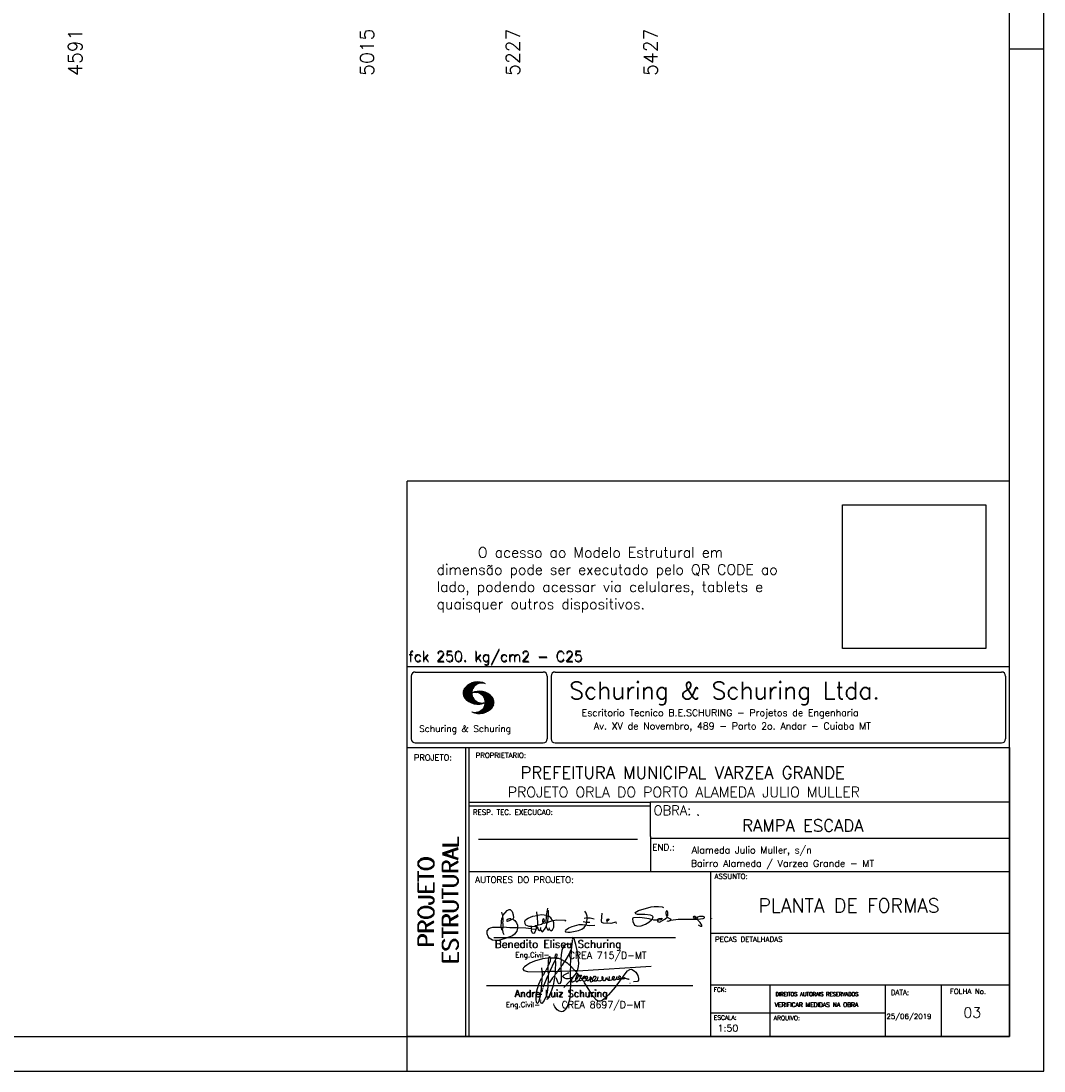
# Model space of a CAD drawing. Extents: x 0 to 119, y 0 to 84.
# Tile 4 of 7: x 89 to 119, y 0 to 31. Entities that reach past the tile are written whole.
import ezdxf

# ---------------------------------------------------------------- set-up
doc = ezdxf.new("R2010")
doc.units = 0
doc.header["$MEASUREMENT"] = 0
doc.layers.get('0').update_dxf_attribs({"linetype": 'CONTINUOUS'})
for name, color, linetype in [('1', 1, 'CONTINUOUS'), ('2', 2, 'CONTINUOUS'), ('6', 6, 'CONTINUOUS'), ('8', 8, 'CONTINUOUS')]:
    doc.layers.add(name, color=color, linetype=linetype)
doc.styles.get("Standard").update_dxf_attribs({"font": 'ROMANS.SHX'})
picture_1 = doc.add_image_def('image1.png', size_in_pixel=(300, 300))

# ---------------------------------------------------------------- blocks, each defined once
blk = doc.blocks.new('assinaturabenedito')
at = {"color": 162}
for points in [[(80.21, 160.29), (79.88, 160.45), (79.72, 161.68), (80.29, 161.77), (80.46, 162.01), (80.54, 163.49), (80.37, 163.74), (80.54, 164.8), (80.46, 166.12), (80.29, 166.36), (80.37, 167.51), (82.43, 169.81), (83.41, 170.39), (83.9, 170.39), (84.81, 169.48), (85.38, 167.84), (85.46, 166.36), (85.13, 165.71), (86.12, 164.97), (86.94, 163.98), (87.35, 162.83), (87.43, 161.68), (87.19, 161.52), (83.66, 161.52), (80.46, 161.77)], [(80.46, 167.68), (80.21, 167.84), (79.88, 169.07)], [(96.95, 167.51), (96.79, 169.24)], [(101.55, 163.82), (102.04, 164.31), (102.28, 166.78), (102.28, 167.1), (101.55, 167.19), (101.46, 167.51), (101.96, 170.06), (102.28, 169.81), (102.28, 167.27)], [(101.96, 170.06), (102.04, 170.96)], [(120.99, 164.31), (121.24, 166.12), (121.16, 167.19), (120.66, 168.66), (120.09, 169.57)], [(135.35, 163.57), (135.27, 164.23), (135.11, 164.31), (132.64, 163.57), (129.12, 163.74), (128.62, 163.9), (128.3, 164.15), (128.05, 164.89), (128.46, 168.66)], [(155.13, 165.22), (153.4, 165.22), (152.58, 165.54), (153.16, 166.78), (152.67, 167.35), (151.85, 167.68), (149.14, 168.01), (145.61, 168.01), (144.71, 168.34), (144.46, 168.91), (146.1, 169.9), (152.17, 171.62), (153.65, 171.87), (155.7, 171.87), (157.43, 171.62), (158.08, 171.29)], [(159.89, 166.69), (159.89, 167.1), (160.22, 167.51), (160.22, 168.91), (160.05, 169.48), (159.56, 169.65), (159.23, 168.99), (159.23, 168.42), (159.56, 167.27), (159.8, 167.19)], [(79.55, 161.85), (79.72, 164.8), (79.88, 165.87), (80.21, 166.28)], [(84.48, 165.54), (84.15, 165.87), (83.57, 165.87), (82.84, 165.71), (82.1, 165.05), (82.59, 164.8), (83.57, 164.97), (84.48, 165.54)], [(84.48, 165.54), (85.05, 165.63)], [(94.32, 162.18), (93.09, 162.18), (91.53, 162.83), (91.12, 163.41), (90.96, 164.8), (91.29, 165.38), (92.52, 166.2), (94.82, 167.1), (97.03, 167.43), (97.11, 162.92)], [(98.59, 160.54), (98.1, 159.96), (97.61, 160.37), (97.36, 161.44), (96.87, 161.6), (97.03, 162.75), (99.08, 163.33), (99.9, 163.9), (100.48, 163.74), (101.3, 164.07), (101.55, 163.9), (101.38, 162.01)], [(101.46, 167.43), (99.17, 167.76), (97.11, 167.51)], [(98.59, 160.54), (99.17, 159.71), (99.58, 159.63), (100.56, 160.62), (101.38, 161.93), (102.12, 160.29), (102.69, 160.78), (103.6, 160.12), (104.42, 160.54), (104.99, 161.85), (104.99, 163.9), (104.66, 164.97), (106.3, 165.3), (110.57, 165.22), (110.74, 164.97), (110.49, 164.56)], [(99.9, 163.9), (100.48, 164.8), (100.4, 165.63), (99.9, 165.79), (99.49, 165.22), (99.58, 164.23), (99.82, 164.15)], [(101.3, 164.07), (101.55, 167.1)], [(102.04, 164.31), (104.58, 164.97)], [(104.34, 164.97), (103.51, 166.36), (102.69, 166.94), (102.37, 166.94)], [(110.74, 160.29), (110.57, 159.96), (110.74, 159.63), (111.88, 159.39), (112.87, 159.39), (116.89, 160.21), (118.53, 160.86), (119.68, 161.6), (120.5, 162.83)], [(110.74, 160.29), (112.29, 161.44), (113.94, 162.18), (117.22, 163.08), (118.86, 163.16), (122.22, 162.59), (124.85, 162.83)], [(120.83, 164.15), (119.19, 164.39)], [(121.16, 166.36), (119.76, 166.04)], [(120.83, 164.15), (120.58, 163)], [(120.83, 164.15), (121.07, 164.31), (122.47, 164.23)], [(121.24, 166.2), (121.48, 166.36), (122.55, 166.36), (124.6, 165.87)], [(130.84, 164.8), (130.76, 165.22), (131.25, 165.79), (131.58, 165.71), (131.66, 165.3), (131.41, 164.97), (130.84, 164.8)], [(130.84, 164.8), (130.76, 164.48), (130.92, 164.23)], [(152.26, 165.38), (152.17, 165.54), (151.11, 165.79), (146.68, 166.53), (143.56, 166.36), (143.23, 166.2), (143.15, 165.79), (143.31, 164.56), (144.13, 162.83), (145.61, 162.26), (147.25, 162.51), (149.38, 163.33), (151.02, 164.23), (152.26, 165.38)], [(152.26, 165.38), (152.5, 165.54)], [(155.21, 165.05), (155.13, 165.3), (155.37, 165.71), (156.03, 166.04), (157.26, 166.2), (157.43, 165.87), (157.18, 165.54), (156.6, 165.3), (155.21, 165.05)], [(155.21, 165.05), (155.29, 164.48), (156.19, 164.23), (158.82, 165.63), (159.89, 166.69), (161.36, 165.79), (161.61, 165.3), (161.61, 165.13), (161.12, 164.89), (160.3, 164.64), (159.97, 164.72)], [(161.61, 165.13), (165.22, 165.63), (174, 165.63), (174.41, 165.71), (174.49, 166.28)], [(176.63, 162.1), (176.63, 162.75), (175.81, 164.15), (174.99, 164.97), (174.82, 165.63), (177.36, 166.04), (178.02, 166.28), (178.02, 166.53), (177.78, 166.86), (177.36, 166.94), (175.56, 166.94), (174.66, 166.61), (174.49, 166.36), (173.02, 166.2), (172.61, 166.69), (172.93, 167.19), (173.34, 167.19), (173.75, 166.86), (173.84, 166.45)], [(173.59, 165.63), (173.59, 166.12)], [(174.82, 165.63), (174.58, 165.71)], [(176.63, 162.1), (176.13, 162.1), (175.07, 162.75)], [(181.55, 165.95), (181.47, 166.12)], [(87.43, 161.36), (87.1, 159.8), (86.04, 158.4), (84.97, 157.66), (81.44, 156.27), (78.16, 155.28), (76.68, 155.28), (75.37, 155.53), (73.73, 156.51), (73.15, 157.25), (72.66, 158.56), (72.74, 159.96), (73.65, 161.11), (74.38, 161.52), (75.53, 161.77), (79.64, 161.77)], [(80.21, 160.29), (80.46, 161.6)], [(80.21, 160.29), (80.37, 159.22), (80.87, 158.32)], [(94.08, 161.03), (91.53, 161.36), (87.43, 161.52)], [(94.08, 161.03), (94.32, 162.18), (95.88, 162.34), (96.21, 162.59), (96.95, 162.67)], [(94.08, 161.03), (94.08, 160.86)], [(96.29, 160.7), (94.24, 160.86), (94.08, 160.21), (94.57, 159.14), (95.39, 158.89), (95.8, 159.22), (96.29, 160.29), (96.29, 160.7)], [(96.87, 161.77), (96.54, 161.77), (95.88, 162.26)], [(96.29, 160.7), (96.87, 161.52)], [(98.59, 160.54), (98.76, 161.6)], [(102.78, 160.78), (102.86, 161.52)], [(176.63, 162.1), (176.63, 162.1)]]:
    blk.add_lwpolyline(points, dxfattribs=at)
blk = doc.blocks.new('assinaturanadre')
at = {"color": 162}
for points in [[(-225.87, 15.1), (-225.95, 13.46), (-226.28, 11.98), (-226.61, 11.73), (-227.59, 9.51), (-230.47, 4.42), (-229.32, 3.44), (-229.07, 3.44), (-227.43, 1.88), (-226.69, 1.63), (-226.61, 0.81), (-226.86, -2.47), (-226.77, -7.81), (-226.53, -8.71), (-226.86, -9.37), (-226.61, -10.68), (-226.69, -17.25), (-227.1, -21.27), (-227.76, -23.82), (-228.83, -27.19), (-229.56, -28.58), (-230.71, -29.9), (-231.53, -30.47), (-232.52, -30.72), (-234.41, -30.31), (-235.88, -29.24), (-237.44, -27.27), (-238.1, -25.79)], [(-225.3, 18.87), (-225.71, 15.34), (-225.87, 15.1), (-226.28, 15.26), (-226.36, 15.59), (-227.18, 16), (-229.07, 16), (-230.71, 15.18), (-231.94, 13.7), (-232.6, 11.73), (-233.01, 8.69), (-233.17, 5.9), (-233.01, 5.41), (-233.26, 2.62), (-233.26, 1.06), (-233.09, 0.65), (-233.34, -0.09), (-233.17, -0.67), (-233.17, -2.55), (-233.67, -2.8), (-235.23, -2.8), (-235.14, -2.23), (-233.42, -0.17)], [(-225.3, 18.87), (-225.46, 18.87), (-225.54, 18.46)], [(-225.3, 18.87), (-225.22, 19.04)], [(-221.69, -2.31), (-221.03, 0.57), (-220.87, 2.86), (-221.52, 9.6), (-222.84, 15.92), (-223.98, 19.86), (-224.56, 20.6), (-224.89, 20.68), (-225.22, 20.19), (-225.22, 19.53)], [(-240.48, 6.64), (-240.48, 6.97), (-241.05, 7.38), (-241.63, 7.22), (-241.79, 6.64)], [(-237.2, 6.72), (-237.03, 8.78), (-236.78, 9.27), (-236.46, 9.43), (-236.13, 9.27), (-235.96, 8.53), (-236.29, 7.05), (-236.62, 6.39), (-236.87, 6.31)], [(-226.28, 11.98), (-226.12, 11.9), (-226.12, 10.83), (-226.69, 1.71)], [(-240.48, 6.64), (-245.98, 6.07), (-251.39, 4.42), (-254.59, 2.95), (-256.81, 1.55), (-258.37, 0.4), (-259.02, -0.26), (-259.43, -1.08), (-259.35, -1.49), (-258.86, -2.06), (-256.4, -2.8), (-246.55, -3.05), (-246.22, -2.8), (-246.39, -0.34)], [(-242.2, 0.15), (-243.19, -1.16), (-244.01, -2.97), (-246.22, -2.97)], [(-237.2, 6.72), (-236.95, 6.23), (-237.2, 4.67), (-237.61, 4.26), (-241.05, -2.97), (-241.95, -3.05), (-242.12, 0.81), (-241.95, 1.47), (-241.46, 1.88), (-240.4, 4.59), (-240.23, 6.56), (-237.36, 6.56), (-237.2, 6.72)], [(-241.87, 6.48), (-242.12, 4.51), (-242.04, 1.47)], [(-237.28, 4.51), (-237.03, 4.1), (-237.11, -2.72), (-237.36, -2.88), (-240.89, -2.88)], [(-240.48, 6.64), (-240.31, 6.64)], [(-236.54, 6.48), (-234.98, 6.31), (-233.26, 5.82)], [(-233.01, 5.41), (-232.68, 5.49), (-230.63, 4.34), (-232.35, 1.55), (-233.01, 0.89)], [(-230.47, 4.42), (-230.47, 4.42)], [(-226.61, 0.81), (-226.36, 0.81), (-225.22, -0.17), (-224.97, -0.67), (-223.74, -1.9), (-223.66, -2.39), (-226.77, -2.55)], [(-221.69, -2.31), (-170.73, 0.81)], [(-246.14, -3.05), (-246.22, -5.76), (-246.06, -6), (-246.39, -7.4), (-246.3, -8.47), (-246.88, -14.54), (-247.62, -19.96), (-248.44, -23.33), (-249.18, -24.72), (-249.5, -24.89), (-250.08, -24.31), (-250.41, -21.93), (-250.41, -19.88), (-250, -16.76), (-248.44, -11.5), (-246.88, -7.97), (-246.47, -7.65)], [(-241.87, -4.11), (-242.12, -5.76), (-241.95, -6), (-241.95, -7.73), (-242.2, -13.15), (-242.78, -17.42), (-243.43, -19.96), (-244.74, -22.83), (-246.14, -24.72), (-246.47, -24.89), (-246.8, -24.72), (-247.21, -23.66)], [(-244.33, -3.05), (-245.32, -5.02), (-245.98, -5.84)], [(-242.12, -5.67), (-242.45, -6), (-243.51, -8.3), (-245.65, -13.97)], [(-242.04, -2.88), (-243.92, -2.97)], [(-237.11, -2.97), (-237.28, -3.87), (-237.28, -4.53), (-237.11, -4.69), (-237.61, -5.76), (-237.44, -6.25), (-238.02, -9.78), (-238.59, -12.57), (-239.66, -15.94), (-241.79, -20.78), (-242.61, -21.85), (-243.27, -22.1)], [(-241.13, -2.97), (-241.54, -3.95), (-241.87, -4.11), (-241.95, -3.13)], [(-237.61, -5.76), (-239, -7.15), (-241.38, -10.6)], [(-235.31, -2.64), (-235.8, -2.97), (-237.11, -2.88)], [(-235.88, -2.97), (-236.13, -3.62), (-237.03, -4.61)], [(-233.09, -2.8), (-233.01, -9.29), (-233.17, -9.94), (-233.91, -11.18), (-234.32, -11.26), (-234.9, -11.01), (-235.39, -10.27), (-236.13, -8.06), (-236.21, -7.15)], [(-226.86, -2.55), (-233.17, -2.72)], [(-226.77, -7.56), (-227.84, -7.89), (-229.65, -7.89), (-230.71, -7.48), (-231.7, -6.66), (-231.78, -6), (-230.96, -5.1), (-228.25, -3.79), (-227.68, -3.79)], [(-222.43, -3.29), (-222.43, -3.7), (-224.97, -6.82), (-226.61, -7.4)], [(-225.05, -6.91), (-226.04, -8.55), (-225.87, -8.79), (-225.95, -9.7), (-225.54, -10.03), (-224.97, -10.03), (-223.16, -8.96)], [(-221.69, -2.31), (-223.57, -2.39)], [(-221.36, -4.85), (-222.18, -5.35), (-222.34, -6.09), (-222.75, -6.66), (-223.08, -7.97), (-223.08, -8.88), (-222.67, -9.78), (-222.34, -9.86), (-222.01, -9.78), (-220.54, -8.47)], [(-221.19, -5.1), (-221.28, -6.09), (-221.6, -6.74), (-222.43, -8.06), (-222.92, -8.38)], [(-221.85, -2.39), (-222.43, -3.29), (-222.84, -2.88), (-222.84, -2.55)], [(-222.43, -3.7), (-221.44, -4.36), (-221.36, -4.94), (-220.78, -5.18), (-220.29, -5.92), (-219.96, -6), (-219.47, -5.35), (-219.14, -5.26), (-218.98, -5.51), (-219.39, -6.5), (-219.96, -6.99), (-220.21, -7.56), (-220.46, -8.47), (-220.05, -9.04), (-219.55, -9.12), (-218.4, -8.55), (-217.91, -9.37), (-217.34, -9.7), (-216.02, -9.12), (-215.7, -8.71), (-215.04, -9.04), (-214.3, -9.04), (-212.99, -7.81), (-212.91, -7.07), (-212.66, -6.58), (-212.41, -6.58), (-212.17, -6.91), (-212.33, -7.81), (-212.58, -8.14), (-212.99, -7.97)], [(-219.96, -6), (-219.8, -6.74)], [(-219.8, -6.82), (-219.88, -7.07)], [(-219.8, -6.91), (-218.57, -7.89), (-218.32, -7.73), (-217.58, -6.17), (-217.26, -5.84), (-216.93, -6), (-216.85, -6.82), (-217.58, -7.81), (-218.4, -8.22), (-218.49, -7.97)], [(-190.51, -6.82), (-189.52, -7.32), (-189.77, -7.81), (-190.42, -8.06), (-191.57, -7.97), (-195.76, -13.72), (-200.19, -18.89), (-203.31, -21.93), (-205.03, -23), (-206.1, -23.33), (-207.49, -23.25), (-208.48, -22.67), (-210.94, -20.21), (-212.58, -17.66), (-213.81, -15.2), (-216.85, -10.6), (-217.17, -9.78)], [(-215.53, -8.3), (-215.86, -7.73), (-215.86, -6.82), (-215.45, -6), (-215.2, -6), (-214.96, -6.33), (-214.88, -7.23), (-215.53, -8.3)], [(-212.66, -8.14), (-212.99, -9.37), (-212.91, -9.78), (-212.25, -10.03), (-211.18, -9.53), (-210.94, -9.29), (-211.27, -8.63), (-211.27, -8.06), (-210.86, -7.23), (-210.03, -6.09), (-209.3, -6), (-209.05, -7.15), (-209.54, -8.14), (-210.36, -9.12), (-210.2, -9.37), (-208.72, -9.21), (-207.9, -8.63), (-207.41, -6.82), (-207.49, -6.41)], [(-212.66, -6.58), (-212.91, -6.33)], [(-204.54, -8.14), (-204.04, -7.81), (-203.96, -6.99), (-204.37, -6.41), (-204.78, -6.41), (-204.87, -7.73), (-204.54, -8.14)], [(-202.24, -7.15), (-202.08, -8.06), (-202.98, -9.29), (-203.47, -9.29), (-204.45, -8.63)], [(-201.42, -7.07), (-201.5, -7.48), (-201.25, -8.22), (-200.6, -8.71), (-200.02, -8.71)], [(-201.09, -6.5), (-201.09, -6.5)], [(-196.33, -7.48), (-197.23, -8.3), (-198.14, -8.71), (-199.2, -9.04), (-199.78, -8.96), (-199.94, -8.63), (-199.53, -7.07), (-199.53, -6.25)], [(-196.33, -7.48), (-196.09, -6.82), (-196.17, -6.41), (-196.99, -6.17), (-197.56, -6.82), (-197.73, -7.32), (-197.73, -7.81), (-197.48, -8.22)], [(-194.77, -7.23), (-194.28, -6.74), (-194.28, -6.41), (-194.77, -6.74), (-194.77, -7.23)], [(-194.77, -7.23), (-194.77, -7.97), (-194.61, -8.06), (-193.13, -8.14), (-192.15, -7.81), (-191.74, -7.97)], [(-192.06, -7.73), (-191.74, -7.07), (-191.98, -6.5), (-192.64, -6), (-193.13, -6), (-193.3, -7.07), (-192.64, -7.81)], [(-190.51, -6.82), (-191.33, -7.89)], [(-190.51, -6.82), (-190.18, -6.17), (-187.06, -2.39), (-185.58, -1.41), (-184.35, -1.24), (-182.46, -2.23), (-181.32, -3.21), (-179.92, -5.59), (-179.43, -7.65), (-179.59, -8.79), (-180.25, -9.62), (-183.04, -10.03)], [(-189.44, -7.23), (-189.11, -6.99), (-188.78, -7.32)], [(-189.44, -7.23), (-189.19, -7.56), (-188.7, -7.4), (-187.39, -7.81), (-186.73, -7.81), (-186.48, -8.14), (-186.07, -8.22)], [(-226.86, -9.29), (-231.21, -13.8)], [(-226.04, -8.47), (-226.45, -8.63)], [(-218.4, -8.22), (-218.4, -8.47)], [(-215.53, -8.3), (-215.53, -8.63)], [(-210.36, -9.12), (-210.86, -9.21)], [(-204.54, -8.14), (-204.54, -8.55), (-205.28, -9.12), (-206.26, -9.45), (-207.49, -9.29), (-207.9, -8.79)], [(-194.77, -7.89), (-195.84, -8.71), (-196.5, -8.79), (-197.15, -8.38)], [(-185.42, -10.77), (-185.17, -10.77)], [(-246.8, -18.57), (-246.88, -19.06)], [(-246.39, -16.43), (-246.39, -16.84)], [(-246.06, -15.36), (-246.22, -16.1)], [(-245.81, -14.54), (-245.89, -15.03)], [(-247.29, -22.34), (-247.29, -22.92)], [(-238.43, -24.64), (-238.43, -24.81)], [(-238.26, -25.22), (-238.18, -25.46)]]:
    blk.add_lwpolyline(points, dxfattribs=at)

msp = doc.modelspace()

# ---------------------------------------------------------------- linework, layer by layer
at = {"layer": '2', "linetype": 'Continuous'}
for p, q in [((100.400002, 1), (100.400002, 17.142713)), ((117.900002, 17.142713), (100.400002, 17.142713)), ((100.400002, 11.755142), (117.900002, 11.755135)), ((100.400002, 1), (100.400002, 11.755142)), ((100.515984, 11.477417), (100.515984, 9.648308)), ((100.632485, 11.593918), (104.348992, 11.593918)), ((102.021767, 10.985771), (102.328316, 11.29232)), ((102.022118, 10.971992), (102.345925, 11.295792)), ((102.022484, 10.958214), (102.364266, 11.300003)), ((102.024468, 10.94606), (102.381127, 11.302727)), ((102.026696, 10.934158), (102.396309, 11.303772)), ((102.028939, 10.922256), (102.412331, 11.305649)), ((102.032174, 10.911354), (102.426827, 11.306015)), ((102.035912, 10.900948), (102.44201, 11.307053)), ((102.039651, 10.890556), (102.456277, 11.307182)), ((102.043557, 10.880333), (102.469246, 11.306015)), ((102.408669, 11.2313), (102.483056, 11.305702)), ((102.438058, 11.246552), (102.495736, 11.30423)), ((102.462868, 11.257233), (102.508401, 11.302757)), ((102.481972, 11.262199), (102.521233, 11.30146)), ((102.502465, 11.268562), (102.533059, 11.299149)), ((102.518487, 11.270424), (102.5449, 11.296837)), ((102.534478, 11.272285), (102.557, 11.294807)), ((102.550469, 11.274147), (102.568551, 11.292221)), ((104.465493, 11.477417), (104.465493, 9.648308)), ((104.578744, 11.477417), (104.578744, 9.648308)), ((104.695244, 11.593918), (117.667504, 11.593918)), ((117.784005, 11.477417), (117.784005, 9.648308)), ((102.022164, 11.000305), (102.308007, 11.286148)), ((102.024361, 11.016647), (102.288399, 11.280685)), ((102.026574, 11.03299), (102.265404, 11.271812)), ((102.032433, 11.052986), (102.239464, 11.26001)), ((102.039254, 11.073952), (102.210518, 11.245209)), ((102.048607, 10.871239), (102.32058, 11.143219)), ((102.052743, 11.10157), (102.174309, 11.223145)), ((102.053643, 10.862129), (102.302117, 11.110611)), ((102.058678, 10.853035), (102.291588, 11.085945)), ((102.064263, 10.84449), (102.283593, 11.06382)), ((102.070778, 10.836868), (102.279656, 11.045746)), ((102.077294, 10.829247), (102.275872, 11.027817)), ((102.083809, 10.821625), (102.274163, 11.011971)), ((102.090554, 10.814232), (102.27311, 10.99678)), ((102.33149, 10.998619), (102.346154, 11.013283)), ((102.348687, 11.001663), (102.365319, 11.018303)), ((102.363152, 11.001991), (102.384881, 11.023735)), ((102.377602, 11.002319), (102.401894, 11.026611)), ((102.392068, 11.002647), (102.419472, 11.030045)), ((102.40458, 11.001007), (102.435235, 11.03167)), ((102.417229, 10.999535), (102.451501, 11.033806)), ((102.429986, 10.998154), (102.466195, 11.034363)), ((102.441216, 10.995239), (102.480889, 11.03492)), ((102.452431, 10.992317), (102.495598, 11.035484)), ((102.464333, 10.990074), (102.50898, 11.034729)), ((102.474877, 10.986488), (102.523156, 11.034767)), ((102.484322, 10.981789), (102.536187, 11.033653)), ((102.494317, 10.977654), (102.548455, 11.031792)), ((102.504601, 10.973801), (102.561593, 11.0308)), ((102.514306, 10.969368), (102.573754, 11.028824)), ((102.522408, 10.963333), (102.585229, 11.026146)), ((102.532494, 10.959282), (102.597603, 11.024391)), ((102.540383, 10.953033), (102.608834, 11.021484)), ((102.549111, 10.947632), (102.619698, 11.018219)), ((102.556161, 10.940536), (102.630761, 11.015137)), ((102.565194, 10.93544), (102.641869, 11.012115)), ((102.572106, 10.928207), (102.65223, 11.008339)), ((102.579827, 10.921783), (102.662606, 11.004555)), ((102.585915, 10.913734), (102.673302, 11.001122)), ((102.594002, 10.907692), (102.683312, 10.997002)), ((102.599907, 10.899467), (102.692727, 10.992279)), ((102.606621, 10.892029), (102.702447, 10.987854)), ((102.096932, 10.807419), (102.270302, 10.980797)), ((102.104729, 10.800133), (102.273202, 10.968597)), ((102.111825, 10.793083), (102.274117, 10.955383)), ((102.119164, 10.786293), (102.275155, 10.942276)), ((102.126824, 10.779808), (102.277611, 10.930595)), ((102.134484, 10.773323), (102.280083, 10.918922)), ((102.142129, 10.766846), (102.28254, 10.907249)), ((102.150094, 10.760674), (102.285897, 10.896469)), ((102.158333, 10.754768), (102.289651, 10.886078)), ((102.166573, 10.748863), (102.293404, 10.875694)), ((102.174798, 10.742966), (102.297204, 10.865356)), ((102.183388, 10.737427), (102.302071, 10.856102)), ((102.192223, 10.732109), (102.306954, 10.84684)), ((102.201058, 10.726807), (102.311837, 10.837578)), ((102.209878, 10.721497), (102.316918, 10.828537)), ((102.219185, 10.71666), (102.322838, 10.820305)), ((102.228631, 10.711967), (102.328744, 10.812088)), ((102.238076, 10.707275), (102.334664, 10.803864)), ((102.247536, 10.702599), (102.340798, 10.79586)), ((102.257638, 10.698563), (102.347695, 10.78862)), ((102.267739, 10.694519), (102.354607, 10.781387)), ((102.277825, 10.690483), (102.361504, 10.774155)), ((102.288201, 10.686714), (102.368584, 10.767105)), ((102.299004, 10.683372), (102.376473, 10.760849)), ((102.309792, 10.680031), (102.384362, 10.754601)), ((102.320595, 10.676697), (102.392251, 10.74836)), ((102.33207, 10.674026), (102.400323, 10.742287)), ((102.343621, 10.671448), (102.409234, 10.737053)), ((102.355172, 10.668869), (102.41813, 10.731819)), ((102.367196, 10.666748), (102.427041, 10.726585)), ((102.379601, 10.665009), (102.436257, 10.721664)), ((102.391991, 10.663277), (102.446251, 10.717522)), ((102.404778, 10.661919), (102.456246, 10.713379)), ((102.41813, 10.66114), (102.466225, 10.709244)), ((102.431496, 10.660355), (102.476906, 10.705772)), ((102.445305, 10.660042), (102.488122, 10.70285)), ((102.459756, 10.660355), (102.499337, 10.699936)), ((102.471291, 10.38913), (102.89573, 10.813568)), ((102.474206, 10.660667), (102.510674, 10.697136)), ((102.485131, 10.388832), (102.900948, 10.804665)), ((102.490594, 10.661674), (102.523842, 10.694931)), ((102.498955, 10.388527), (102.904992, 10.794571)), ((102.508156, 10.663521), (102.537621, 10.692986)), ((102.513772, 10.389206), (102.907525, 10.782967)), ((102.525292, 10.665939), (102.550774, 10.691422)), ((102.528802, 10.390091), (102.910821, 10.77211)), ((102.541863, 10.668861), (102.565743, 10.692741)), ((102.544091, 10.391251), (102.914101, 10.761261)), ((102.560265, 10.672806), (102.580132, 10.69268)), ((102.56054, 10.393555), (102.915566, 10.748596)), ((102.576974, 10.395859), (102.917245, 10.736137)), ((102.580102, 10.677895), (102.59446, 10.692261)), ((102.59446, 10.692261), (102.596535, 10.694336)), ((102.594857, 10.399597), (102.918938, 10.723679)), ((102.598122, 10.683296), (102.610558, 10.69574)), ((102.611748, 10.883018), (102.712227, 10.983505)), ((102.613045, 10.403664), (102.918511, 10.709122)), ((102.617165, 10.689835), (102.625374, 10.698044)), ((102.617653, 10.874802), (102.721871, 10.979012)), ((102.622353, 10.554344), (102.891091, 10.823074)), ((102.623757, 10.866768), (102.730431, 10.973442)), ((102.629494, 10.858353), (102.739998, 10.968857)), ((102.632821, 10.409302), (102.91813, 10.694611)), ((102.63308, 10.695976), (102.639565, 10.702461)), ((102.633523, 10.848244), (102.74865, 10.963379)), ((102.63839, 10.838989), (102.757043, 10.957634)), ((102.640725, 10.586838), (102.886773, 10.832893)), ((102.643319, 10.829773), (102.765557, 10.952019)), ((102.648354, 10.817596), (102.775673, 10.944923)), ((102.648705, 10.608963), (102.881814, 10.842072)), ((102.652337, 10.806755), (102.785027, 10.939453)), ((102.653298, 10.415634), (102.917763, 10.680092)), ((102.656197, 10.794724), (102.793786, 10.932312)), ((102.65693, 10.63131), (102.875085, 10.849472)), ((102.659859, 10.781189), (102.803063, 10.924393)), ((102.660699, 10.649239), (102.870354, 10.858894)), ((102.662652, 10.768639), (102.811745, 10.91774)), ((102.665169, 10.667847), (102.863503, 10.866165)), ((102.66523, 10.753647), (102.820916, 10.90934)), ((102.666237, 10.683037), (102.857552, 10.874352)), ((102.666314, 10.73967), (102.829201, 10.90255)), ((102.66729, 10.698235), (102.84977, 10.880722)), ((102.667901, 10.725861), (102.836678, 10.894646)), ((102.668114, 10.711845), (102.843789, 10.887527)), ((102.350319, 10.409546), (102.362588, 10.421799)), ((102.361458, 10.40654), (102.376412, 10.421486)), ((102.372597, 10.403542), (102.390221, 10.421173)), ((102.383751, 10.400551), (102.406151, 10.422958)), ((102.395669, 10.398346), (102.422158, 10.424828)), ((102.407601, 10.396141), (102.439583, 10.428116)), ((102.419549, 10.393929), (102.458703, 10.43309)), ((102.432137, 10.392387), (102.479928, 10.440178)), ((102.444954, 10.391075), (102.504067, 10.450188)), ((102.457772, 10.389755), (102.537148, 10.469131)), ((102.6764, 10.424599), (102.913491, 10.66169)), ((102.701272, 10.435333), (102.910225, 10.644287)), ((102.729577, 10.449501), (102.90162, 10.621544)), ((102.766121, 10.471909), (102.889016, 10.594803)), ((102.845025, 10.536674), (102.85772, 10.54937)), ((100.632485, 9.531807), (104.348992, 9.531807)), ((104.695244, 9.531807), (117.667504, 9.531807)), ((100.400002, 9.399994), (117.900002, 9.399994)), ((102.100381, 5.799995), (102.100381, 9.399994)), ((102.200387, 5.799995), (102.200387, 9.399994)), ((117.900002, 9.399994), (117.900002, 1)), ((107.468575, 7.799995), (102.200387, 7.799995)), ((107.468575, 7.699995), (102.200387, 7.699995)), ((117.900002, 7.814748), (107.456068, 7.814748)), ((107.468575, 6.816429), (107.468575, 7.814748)), ((102.470307, 6.739054), (107.088883, 6.739054)), ((107.468575, 6.816429), (107.468575, 5.799995)), ((107.468575, 6.7647), (117.900002, 6.764707)), ((102.100381, 1), (102.100381, 5.799995)), ((102.200387, 1), (102.200387, 5.799995)), ((102.200387, 5.799995), (117.900002, 5.799995)), ((109.220955, 4.799995), (109.220955, 5.799995)), ((109.220955, 1), (109.220955, 4.799995)), ((109.220954, 4.005768), (117.900001, 4.005775)), ((102.911416, 3.880456), (108.18985, 3.880456)), ((102.697602, 2.480272), (108.694489, 2.480272)), ((109.220955, 2.505768), (117.900002, 2.505775)), ((110.946786, 1), (110.946786, 2.505775)), ((114.296471, 1), (114.296471, 2.505775)), ((115.92097, 1), (115.92097, 2.505774)), ((109.220955, 1.691734), (114.296471, 1.691742)), ((117.900002, 1), (100.400002, 1))]:
    msp.add_line(p, q, dxfattribs=at)
for centre, radius, start, end in [((100.632485, 11.477417), 0.116502, 90, 180), ((102.448083, 10.815277), 0.491555, 63.393265, 138.909058), ((104.348992, 11.477417), 0.116502, 0, 90), ((104.695244, 11.477417), 0.116502, 90, 180), ((117.667504, 11.477417), 0.116502, 0, 90), ((102.265145, 10.982269), 0.243989, 140.229431, 231.895096), ((102.563225, 10.98333), 0.291044, 68.851509, 291.148499), ((102.492333, 10.543831), 0.491555, 41.090942, 116.606735), ((102.37719, 10.711891), 0.291044, 248.851501, 111.148491), ((102.448083, 11.15139), 0.491555, 218.229782, 296.60672), ((102.675271, 10.710823), 0.243989, 308.104889, 39.770576), ((102.492333, 10.879951), 0.491555, 243.393265, 321.770233), ((100.632485, 9.648308), 0.116502, 180, 270), ((104.348992, 9.648308), 0.116502, 270, 0), ((104.695244, 9.648308), 0.116502, 180, 270), ((117.667504, 9.648308), 0.116502, 270, 0)]:
    msp.add_arc(centre, radius, start, end, dxfattribs=at)
at = {"layer": '8', "linetype": 'Continuous'}
for p, q in [((118.900002, 0), (118.900002, 84.099998)), ((117.900002, 1), (117.900002, 83.099998)), ((117.900002, 29.700001), (118.900002, 29.700001)), ((2.5, 1), (117.900002, 1)), ((100.400002, 0), (100.400002, 1)), ((0, 0), (118.900002, 0))]:
    msp.add_line(p, q, dxfattribs=at)

# ---------------------------------------------------------------- block references
at = {"xscale": 0.06, "yscale": 0.06, "zscale": 0.06}
msp.add_blockref('assinaturabenedito', (98.35609, -5.52941), dxfattribs=at)
at = {"linetype": 'Continuous', "xscale": 0.042, "yscale": 0.042, "zscale": 0.042}
msp.add_blockref('assinaturanadre', (114.657351, 3.009054), dxfattribs=at)

# ---------------------------------------------------------------- texts
at = {"linetype": 'Continuous', "insert": (101.250101, 15.22062), "char_height": 0.3, "attachment_point": 1}
msp.add_mtext_dynamic_manual_height_columns('^IO acesso ao Modelo Estrutural em dimensão pode ser executado pelo QR CODE ao lado, podendo acessar via celulares, tablets e quaisquer outros dispositivos.', width=10.84065058, gutter_width=1.5, heights=[3.742444], dxfattribs=at)
at = {"layer": '1', "linetype": 'Continuous'}
for s, p in [('4591', (90.94786, 28.91836)), ('5015', (99.42786, 28.91836)), ('5227', (103.66786, 28.91836)), ('5427', (107.66786, 28.91836))]:
    msp.add_text(s, height=0.4, rotation=90, dxfattribs=at).set_placement(p)
for s, height, p in [('PREFEITURA MUNICIPAL VARZEA GRANDE', 0.35, (103.689236, 8.494706)), ('PROJETO ORLA DO PORTO ALAMEDA JULIO MULLER', 0.3, (103.318472, 7.952581)), ('.', 0.3, (108.784329, 7.423969)), ('RAMPA ESCADA', 0.35, (110.13009, 6.957007)), ('Alameda Julio Muller, s/n', 0.2, (108.663326, 6.322955)), ('Bairro Alameda / Varzea Grande - MT', 0.2, (108.640302, 5.930193)), ('25/06/2019', 0.15, (114.32041, 1.512631))]:
    msp.add_text(s, height=height, dxfattribs=at).set_placement(p)
at = {"layer": '1', "linetype": 'Continuous', "insert": (116.558913, 1.84874), "char_height": 0.3, "attachment_point": 1}
msp.add_mtext_dynamic_manual_height_columns('03', width=0.86139052, gutter_width=1, heights=[0], dxfattribs=at)
at = {"layer": '2', "linetype": 'Continuous'}
for s, height, p in [('fck 250. kg/cm2 - C25', 0.3, (100.428574, 11.907463)), ('fck 250. kg/cm2 - C25', 0.3, (100.44175, 11.880586)), ('Schuring & Schuring Ltda.', 0.5, (105.106835, 10.806786)), ('Escritorio Tecnico B.E.SCHURING - Projetos de Engenharia', 0.2, (105.464669, 10.308487)), ('Av. XV de Novembro, 489 - Porto 2o. Andar - Cuiaba MT', 0.2, (105.823189, 9.925888)), ('Schuring & Schuring', 0.19, (100.744332, 9.851486)), ('PROJETO:', 0.175, (100.593148, 9.02159)), ('PROPRIETARIO:', 0.15, (102.38453, 9.097366)), ('OBRA:', 0.278755, (107.555098, 7.434759)), ('RESP. TEC. EXECUCAO:', 0.15, (102.306, 7.444514)), ('END.:', 0.185837, (107.517898, 6.410233)), ('AUTORES DO PROJETO:', 0.185837, (102.37201, 5.463953)), ('ASSUNTO:', 0.15, (109.325458, 5.581304)), ('Benedito Eliseu Schuring', 0.22, (102.938317, 3.577287)), ('Benedito Eliseu Schuring', 0.22, (102.949791, 3.577287)), ('PECAS DETALHADAS', 0.15, (109.342866, 3.751117)), ('Eng.Civil-', 0.15, (103.537205, 3.298847)), ('CREA 715/D-MT', 0.2, (105.090738, 3.262761)), ('Andre Luiz Schuring', 0.2, (103.516734, 2.158081)), ('Andre Luiz Schuring', 0.2, (103.534292, 2.149201)), ('FCK:', 0.125, (109.300759, 2.299423)), ('DIREITOS AUTORAIS RESERVADOS', 0.11, (111.09472, 2.176125)), ('DIREITOS AUTORAIS RESERVADOS', 0.11, (111.103692, 2.176125)), ('DATA:', 0.15, (114.44804, 2.2071)), ('FOLHA No.', 0.15, (116.16551, 2.23814)), ('Eng.Civil-', 0.15, (103.262769, 1.853248)), ('CREA 8697/D-MT', 0.2, (104.883336, 1.825346)), ('VERIFICAR MEDIDAS NA OBRA', 0.125, (111.07148, 1.861862)), ('VERIFICAR MEDIDAS NA OBRA', 0.125, (111.080453, 1.861862)), ('ESCALA:', 0.125, (109.30703, 1.490738)), ('ARQUIVO:', 0.125, (111.04905, 1.475601)), ('1:50', 0.2, (109.417031, 1.144112))]:
    msp.add_text(s, height=height, dxfattribs=at).set_placement(p)
for s, p in [('ESTRUTURAL', (101.873726, 3.12536)), ('ESTRUTURAL', (101.873726, 3.094507)), ('PROJETO', (101.169091, 3.606125)), ('PROJETO', (101.169091, 3.575272))]:
    msp.add_text(s, height=0.45, rotation=90, dxfattribs=at).set_placement(p)
at = {"layer": '6', "linetype": 'Continuous'}
msp.add_text('PLANTA DE FORMAS', height=0.4, dxfattribs=at).set_placement((110.602829, 4.607811))

# ---------------------------------------------------------------- pictures from other files: only their frames are drawn
at = {"linetype": 'Continuous'}
image = msp.add_image(picture_1, insert=(113.047897, 12.280867), size_in_units=(4.166667, 4.166667), dxfattribs=at)
image.dxf.flags = 7

doc.saveas('drawing.dxf')
